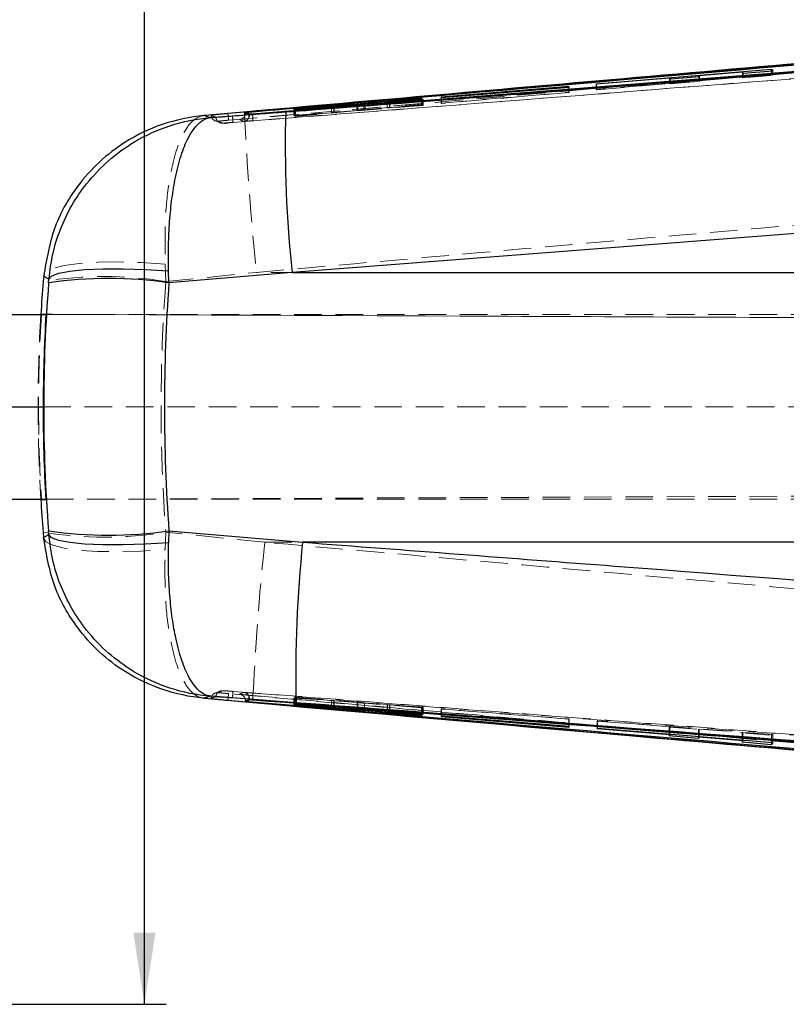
# Model space of a CAD drawing. Header units: millimetres. Extents: x 33 to 407, y 8 to 289.
# Tile 3 of 24: x 127 to 163, y 26 to 71. Entities that reach past the tile are written whole.
import ezdxf

# ---------------------------------------------------------------- set-up
doc = ezdxf.new("R2010")
doc.units = ezdxf.units.MM
doc.linetypes.add('HIDDEN', pattern=[1.905, 1.27, -0.635])
doc.layers.add('FORMATO', color=179, linetype='Continuous')
doc.styles.add('SLDTEXTSTYLE0', font='TXT', dxfattribs={"width": 0.75})
doc.dimstyles.new('SLDDIMSTYLE5', dxfattribs={"dimtxt": 3.5, "dimasz": 3.302, "dimexe": 0, "dimexo": 0.0625, "dimgap": 0.875, "dimtad": 1, "dimdec": 1, "dimrnd": 1e-09, "dimzin": 12, "dimdsep": 46, "dimtxsty": 'SLDTEXTSTYLE0', "dimsah": 1, "dimcen": 0.09, "dimadec": 0, "dimazin": 3, "dimtfac": 1, "dimtofl": 0, "dimtmove": 0, "dimatfit": 3, "dimfxl": 0, "dimfrac": 2, "dimtolj": 1, "dimtzin": 12, "dimarcsym": 0})

# ---------------------------------------------------------------- blocks, each defined once
blk = doc.blocks.new('_D_9')
at = {"layer": 'FORMATO'}
for p, q in [((133.032, 81.092), (133.032, 94.429)), ((100.965, 81.092), (134.032, 81.092)), ((133.032, 26.093), (133.032, 81.092)), ((100.965, 26.093), (134.032, 26.093))]:
    blk.add_line(p, q, dxfattribs=at)
for points in [[(133.032, 81.092), (132.524, 77.79), (133.54, 77.79)], [(133.032, 26.093), (133.54, 29.395), (132.524, 29.395)]]:
    blk.add_solid(points, dxfattribs=at)
at = {"layer": 'FORMATO', "insert": (128.52, 89.257), "char_height": 3.5, "attachment_point": 1, "rotation": 90, "style": 'SLDTEXTSTYLE0'}
blk.add_mtext('55', dxfattribs=at)

msp = doc.modelspace()

# ---------------------------------------------------------------- linework, layer by layer
at = {"color": 7, "linetype": 'Continuous', "lineweight": 25}
for p, q in [((180.1551, 70.8502), (136.8765, 67.0916)), ((180.1551, 70.8414), (136.8765, 67.0902)), ((186.2662, 70.8545), (138.0082, 67.0688)), ((153.8215, 68.4663), (161.8912, 69.143)), ((160.5485, 68.998), (158.5392, 68.8309)), ((160.5861, 68.9326), (160.5485, 68.998)), ((161.9461, 69.0437), (160.5861, 68.9326)), ((161.8912, 69.143), (161.9461, 69.0437)), ((161.8912, 69.0392), (161.8912, 69.143)), ((153.8389, 68.4403), (153.8215, 68.4663)), ((157.1963, 68.7193), (153.8389, 68.4403)), ((157.2272, 68.6697), (157.1963, 68.7193)), ((158.5702, 68.7795), (157.2272, 68.6697)), ((158.5392, 68.8309), (158.5702, 68.7795)), ((158.5392, 68.777), (158.5392, 68.8309)), ((152.5602, 68.3313), (146.692, 67.8444)), ((146.7087, 67.8259), (152.5769, 68.308)), ((152.5769, 68.308), (152.5602, 68.3313)), ((152.5602, 68.3066), (152.5602, 68.3313)), ((145.7828, 67.8018), (143.1308, 67.5521)), ((143.1841, 67.5339), (145.8552, 67.725)), ((144.2063, 67.6296), (144.2063, 67.607)), ((144.3136, 67.6411), (145.802, 67.7807)), ((145.8364, 67.7443), (144.318, 67.6355)), ((145.802, 67.7807), (145.7828, 67.8018)), ((145.7828, 67.7789), (145.7828, 67.8018)), ((145.8552, 67.725), (145.8364, 67.7443)), ((145.8364, 67.7236), (145.8364, 67.7443)), ((146.692, 67.8444), (146.7087, 67.8259)), ((137.6382, 67.1629), (135.7928, 66.9984)), ((136.0865, 66.9086), (139.5339, 67.1712)), ((137.8757, 67.0595), (137.6842, 67.1464)), ((137.6842, 67.1211), (137.6842, 67.1464)), ((137.8757, 67.0367), (137.6842, 67.121)), ((137.8007, 67.1579), (137.8206, 67.1597)), ((142.8028, 67.5249), (139.9123, 67.3077)), ((139.9123, 67.3077), (139.9319, 67.2928)), ((139.9319, 67.2928), (141.6426, 67.4209)), ((141.6476, 67.416), (139.9693, 67.2653)), ((139.9693, 67.2653), (139.9896, 67.251)), ((139.9896, 67.251), (142.8562, 67.5071)), ((141.7573, 67.4089), (141.7573, 67.4274)), ((138.0082, 67.0667), (138.0082, 67.0688)), ((138.0082, 67.0667), (138.0087, 67.0666)), ((188.2616, 63.5289), (139.8332, 59.783)), ((134.1632, 59.2956), (134.1476, 59.8577)), ((128.3971, 59.6167), (128.3755, 59.3625)), ((128.6258, 59.2956), (128.64, 59.4729)), ((139.8332, 59.783), (134.1632, 59.2956)), ((139.8332, 59.783), (191.6496, 59.783)), ((126.4937, 57.8427), (128.4965, 57.8427)), ((128.291, 57.8542), (128.5021, 57.8542)), ((128.291, 57.8542), (128.5021, 57.8533)), ((126.4937, 53.5927), (128.3734, 53.5927)), ((126.4937, 49.3427), (128.4942, 49.3427)), ((128.2924, 49.3311), (128.4959, 49.332)), ((128.2924, 49.3311), (128.496, 49.3311)), ((128.3723, 47.8218), (128.3938, 47.5673)), ((128.6367, 47.7133), (128.6226, 47.8898)), ((134.1603, 47.8898), (134.1448, 47.3304)), ((134.1603, 47.8898), (140.3129, 47.3628)), ((191.6496, 47.3628), (140.3129, 47.3628)), ((135.7903, 40.1816), (138.0216, 39.9828)), ((140.0155, 39.9744), (136.0858, 40.2727)), ((136.8359, 40.0919), (136.8762, 40.0883)), ((137.6842, 40.0591), (137.8757, 40.1448)), ((137.6842, 40.0337), (137.8757, 40.122)), ((137.6842, 40.0337), (137.6842, 40.0591)), ((137.8206, 40.0205), (137.8004, 40.0223)), ((138.0087, 40.115), (138.0082, 40.115)), ((138.0082, 40.1128), (138.0082, 40.115)), ((139.9327, 39.8888), (139.9127, 39.873)), ((141.6423, 39.7612), (139.9327, 39.8888)), ((139.989, 39.9307), (139.9696, 39.9167)), ((139.9696, 39.9167), (141.6488, 39.766)), ((142.8254, 39.6776), (139.989, 39.9307)), ((139.9127, 39.873), (142.8338, 39.6544)), ((141.7578, 39.7547), (141.7578, 39.7728)), ((145.8549, 39.4584), (143.1533, 39.6508)), ((143.1618, 39.6272), (145.7835, 39.3802)), ((144.2062, 39.5758), (144.2062, 39.5524)), ((145.8021, 39.4012), (144.3122, 39.5409)), ((144.319, 39.5465), (145.8359, 39.4383)), ((145.8359, 39.4597), (145.8359, 39.4383)), ((145.8359, 39.4383), (145.8549, 39.4584)), ((145.7835, 39.403), (145.7835, 39.3802)), ((145.7835, 39.3802), (145.8021, 39.4012)), ((146.7086, 39.3569), (146.6921, 39.3381)), ((146.6921, 39.3381), (152.5603, 38.8523)), ((152.5768, 38.8761), (146.7086, 39.3569)), ((152.5603, 38.8774), (152.5603, 38.8523)), ((152.5603, 38.8523), (152.5768, 38.8761)), ((153.8591, 38.7737), (153.8765, 38.7991)), ((157.2165, 38.4984), (153.8591, 38.7737)), ((153.8765, 38.7991), (161.9461, 38.1431)), ((157.2165, 38.5276), (157.2165, 38.4984)), ((157.1855, 38.4473), (157.2165, 38.4984)), ((158.5285, 38.3353), (157.1855, 38.4473)), ((158.5285, 38.4209), (158.5285, 38.3353)), ((158.5594, 38.3882), (158.5285, 38.3353)), ((158.5594, 38.4184), (158.5594, 38.3882)), ((160.5687, 38.2233), (158.5594, 38.3882)), ((160.5311, 38.1556), (160.5687, 38.2233)), ((161.8912, 38.0418), (160.5311, 38.1556)), ((160.5687, 38.2551), (160.5687, 38.2233)), ((161.8912, 38.1476), (161.8912, 38.0418)), ((161.9461, 38.1431), (161.8912, 38.0418))]:
    msp.add_line(p, q, dxfattribs=at)
at = {"color": 7, "linetype": 'HIDDEN', "lineweight": 18}
for p, q in [((136.906, 66.7869), (180.1837, 70.5382)), ((187.4605, 70.604), (137.1148, 66.6858)), ((175.7707, 70.4894), (146.8772, 67.9819)), ((161.8912, 68.8939), (153.8215, 68.1988)), ((160.5485, 68.766), (160.5485, 68.998)), ((160.5861, 68.7427), (160.5861, 68.9326)), ((161.8912, 68.8939), (161.8912, 69.0392)), ((161.9461, 68.8598), (161.8912, 68.8939)), ((161.9461, 68.8598), (161.9461, 69.0437)), ((153.8215, 68.1988), (153.8215, 68.4663)), ((153.8389, 68.188), (157.1963, 68.4772)), ((153.8389, 68.188), (153.8389, 68.4403)), ((157.1963, 68.4772), (157.1963, 68.7193)), ((157.1963, 68.4772), (157.2272, 68.4581)), ((157.2272, 68.4581), (157.2272, 68.6697)), ((157.2272, 68.4581), (158.5702, 68.5737)), ((158.5392, 68.5929), (158.5392, 68.777)), ((158.5392, 68.5929), (160.5485, 68.766)), ((158.5702, 68.5737), (158.5392, 68.5929)), ((158.5702, 68.5737), (158.5702, 68.7795)), ((160.5485, 68.766), (160.5861, 68.7427)), ((160.5861, 68.7427), (161.9461, 68.8598)), ((146.692, 67.5712), (152.5602, 68.0766)), ((152.5769, 68.0663), (146.7087, 67.5609)), ((152.5602, 68.0766), (152.5602, 68.3066)), ((152.5602, 68.0766), (152.5769, 68.0663)), ((152.5769, 68.0663), (152.5769, 68.308)), ((153.8215, 68.1988), (153.8389, 68.188)), ((143.1308, 67.2665), (143.1308, 67.5299)), ((143.1841, 67.2553), (143.1841, 67.5339)), ((144.2063, 67.607), (144.2063, 67.3515)), ((144.2096, 67.3518), (144.2096, 67.6302)), ((144.3136, 67.3624), (144.3136, 67.6411)), ((144.318, 67.3588), (144.318, 67.6355)), ((145.7828, 67.5124), (145.7828, 67.7789)), ((145.802, 67.5006), (145.802, 67.7807)), ((145.8364, 67.4795), (145.8364, 67.7236)), ((145.8552, 67.468), (145.8552, 67.725)), ((146.692, 67.5712), (146.692, 67.8444)), ((146.7087, 67.5609), (146.692, 67.5712)), ((146.7087, 67.5609), (146.7087, 67.8259)), ((139.9123, 67.0084), (139.9123, 67.3077)), ((139.9123, 67.0084), (142.8028, 67.2383)), ((139.9319, 66.9963), (139.9319, 67.2928)), ((141.6426, 67.1325), (139.9319, 66.9963)), ((139.9693, 66.9734), (139.9693, 67.2653)), ((139.9693, 66.9734), (141.6476, 67.129)), ((139.9896, 66.9609), (139.9896, 67.251)), ((142.8562, 67.227), (139.9896, 66.9609)), ((141.6426, 67.1325), (141.6426, 67.4209)), ((141.6476, 67.129), (141.6476, 67.3991)), ((141.7492, 67.1391), (141.7492, 67.4082)), ((141.7492, 67.1391), (141.7542, 67.1401)), ((141.7573, 67.1401), (141.7573, 67.4089)), ((142.8028, 67.2383), (142.8028, 67.5023)), ((142.8562, 67.227), (142.8562, 67.5071)), ((143.1308, 67.2665), (145.7828, 67.5124)), ((145.8552, 67.468), (143.1841, 67.2553)), ((145.802, 67.5006), (144.3136, 67.3624)), ((144.318, 67.3588), (145.8364, 67.4795)), ((145.7828, 67.5124), (145.802, 67.5006)), ((145.8364, 67.4795), (145.8552, 67.468)), ((136.2746, 66.7744), (136.5184, 66.675)), ((136.646, 66.6531), (136.4282, 66.7403)), ((137.5949, 66.7332), (137.624, 66.7343)), ((139.9319, 66.9963), (139.9123, 67.0084)), ((139.9896, 66.9609), (139.9693, 66.9734)), ((134.0181, 59.3625), (133.9879, 60.166)), ((134.0181, 59.3625), (138.1847, 59.783)), ((176.3218, 59.783), (138.1847, 59.783)), ((128.4965, 57.8427), (196.5381, 57.8427)), ((205.0027, 57.5204), (128.5021, 57.8542)), ((128.5021, 57.8533), (217.855, 57.4634)), ((128.3734, 53.5927), (172.8883, 53.5927)), ((128.4959, 49.332), (218.0328, 49.7227)), ((128.496, 49.3311), (205.6363, 49.6678)), ((128.4942, 49.3427), (196.5381, 49.3427)), ((133.9848, 47.0175), (134.0152, 47.8218)), ((138.5671, 47.3628), (134.0152, 47.8218)), ((138.5671, 47.3628), (176.3218, 47.3628)), ((136.5161, 40.5042), (136.2729, 40.4051)), ((136.4282, 40.4396), (136.6459, 40.5282)), ((139.9127, 40.1911), (139.9327, 40.2033)), ((142.8338, 39.9809), (139.9127, 40.1911)), ((139.9127, 40.1911), (139.9127, 39.873)), ((139.9327, 40.2033), (141.6423, 40.08)), ((139.9327, 40.2033), (139.9327, 39.8888)), ((139.9696, 40.2255), (139.989, 40.2372)), ((141.6488, 40.0833), (139.9696, 40.2255)), ((139.9696, 40.2255), (139.9696, 39.9167)), ((139.989, 40.2372), (139.989, 39.9307)), ((139.989, 40.2372), (142.8254, 39.9967)), ((141.6423, 40.08), (141.6423, 39.7612)), ((141.6488, 40.0833), (141.6488, 39.7826)), ((141.7479, 40.073), (141.7479, 39.7544)), ((141.7578, 39.7728), (141.7578, 40.0731)), ((142.8254, 39.9967), (142.8254, 39.6776)), ((142.8338, 39.9809), (142.8338, 39.6768)), ((143.1533, 39.971), (145.8549, 39.7763)), ((143.1533, 39.971), (143.1533, 39.6508)), ((145.7835, 39.7332), (143.1618, 39.9552)), ((143.1618, 39.9552), (143.1618, 39.6502)), ((144.2062, 39.8806), (144.2062, 39.5758)), ((144.2106, 39.881), (144.2101, 39.8806)), ((144.2106, 39.881), (144.2106, 39.5755)), ((144.3122, 39.8707), (145.8021, 39.7444)), ((144.3122, 39.8707), (144.3122, 39.5409)), ((145.8359, 39.7648), (144.319, 39.874)), ((144.319, 39.874), (144.319, 39.5678)), ((145.8021, 39.7444), (145.7835, 39.7332)), ((145.7835, 39.7332), (145.7835, 39.403)), ((145.8021, 39.7444), (145.8021, 39.4012)), ((145.8549, 39.7763), (145.8359, 39.7648)), ((145.8359, 39.7648), (145.8359, 39.4597)), ((145.8549, 39.7763), (145.8549, 39.4584)), ((146.6921, 39.6806), (146.7086, 39.6906)), ((152.5603, 39.2211), (146.6921, 39.6806)), ((146.6921, 39.6806), (146.6921, 39.3381)), ((146.7086, 39.6906), (146.7086, 39.3569)), ((146.7086, 39.6906), (152.5768, 39.2311)), ((152.5768, 39.2311), (152.5603, 39.2211)), ((152.5603, 39.2211), (152.5603, 38.8774)), ((152.5768, 39.2311), (152.5768, 38.8761)), ((153.8765, 39.1423), (153.8591, 39.1319)), ((153.8591, 39.1319), (157.2165, 38.8689)), ((153.8591, 39.1319), (153.8591, 38.7737)), ((153.8765, 39.1423), (153.8765, 38.7991)), ((161.9461, 38.5103), (153.8765, 39.1423)), ((157.2165, 38.8689), (157.1855, 38.8504)), ((157.1855, 38.8504), (158.5285, 38.7452)), ((157.1855, 38.8504), (157.1855, 38.4473)), ((157.2165, 38.8689), (157.2165, 38.5276)), ((158.5285, 38.7452), (158.5594, 38.7637)), ((158.5285, 38.7452), (158.5285, 38.4209)), ((158.5594, 38.7637), (160.5687, 38.6064)), ((158.5594, 38.7637), (158.5594, 38.4184)), ((160.5687, 38.6064), (160.5311, 38.5838)), ((160.5311, 38.5838), (161.8912, 38.4773)), ((160.5311, 38.5838), (160.5311, 38.1556)), ((160.5687, 38.6064), (160.5687, 38.2551)), ((161.8912, 38.4773), (161.9461, 38.5103)), ((161.8912, 38.4773), (161.8912, 38.1476)), ((161.9461, 38.5103), (161.9461, 38.1431))]:
    msp.add_line(p, q, dxfattribs=at)
at = {"color": 8, "linetype": 'Continuous', "lineweight": 25}
for p, q in [((143.1308, 67.5299), (143.1308, 67.5521)), ((141.6476, 67.3991), (141.6476, 67.416)), ((141.7492, 67.4082), (141.7492, 67.4262)), ((142.8028, 67.5023), (142.8028, 67.5249)), ((141.6488, 39.7826), (141.6488, 39.766)), ((142.8338, 39.6768), (142.8338, 39.6544)), ((143.1618, 39.6502), (143.1618, 39.6272)), ((144.2106, 39.5755), (144.2106, 39.553)), ((144.319, 39.5678), (144.319, 39.5465))]:
    msp.add_line(p, q, dxfattribs=at)
at = {"color": 7, "linetype": 'Continuous', "lineweight": 25, "flags": 128}
for points in [[(136.8762, 67.0916), (136.8567, 67.0898), (136.8372, 67.0881)], [(128.64, 59.4729), (128.7677, 59.6199), (129.0934, 59.7449), (129.6057, 59.8435), (130.2866, 59.9122), (131.1121, 59.9487), (132.0533, 59.9516), (133.0771, 59.9209), (134.1476, 59.8577)], [(134.1448, 47.3304), (133.0741, 47.2676), (132.0501, 47.2371), (131.1088, 47.2401), (130.2831, 47.2764), (129.6022, 47.3448), (129.0899, 47.4429), (128.7643, 47.5672), (128.6367, 47.7133)]]:
    msp.add_lwpolyline(points, dxfattribs=at)
at = {"color": 7, "linetype": 'HIDDEN', "lineweight": 18, "flags": 128}
for points in [[(137.9479, 67.0518), (137.9424, 67.0505), (137.9075, 67.0425), (137.8844, 67.0378), (137.8757, 67.0367), (137.8757, 67.0367), (137.8757, 67.0367)], [(133.9879, 60.166), (132.8902, 60.2342), (131.8393, 60.2615), (130.874, 60.247), (130.0298, 60.1911), (129.3379, 60.096), (128.8237, 59.9652), (128.5062, 59.8034), (128.3971, 59.6167)], [(128.3938, 47.5673), (128.5028, 47.381), (128.8202, 47.2195), (129.3343, 47.0888), (130.0263, 46.9937), (130.8705, 46.9377), (131.836, 46.9229), (132.887, 46.9498), (133.9848, 47.0175)]]:
    msp.add_lwpolyline(points, dxfattribs=at)
at = {"color": 8, "linetype": 'Continuous', "lineweight": 25, "flags": 128}
msp.add_lwpolyline([(137.952, 40.1288), (137.9852, 40.1209), (138.0082, 40.1151), (138.0087, 40.115), (138.0087, 40.115)], dxfattribs=at)
at = {"color": 7, "linetype": 'HIDDEN', "lineweight": 18}
for centre, radius, start, end in [((272.2352, 73.4195), 134.7424, 182.661403, 185.808527), ((136.7246, 67.4738), 0.831, 257.18949, 285.56486), ((137.5712, 67.0368), 0.3045, 274.46335, 359.99114), ((131.1968, 42.1485), 17.4437, 80.69226, 99.30774), ((131.1938, 65.15), 17.5564, 260.75213, 279.24787), ((261.3436, 34.5773), 123.4404, 174.054841, 177.490179), ((136.6192, 40.2571), 0.2724, 85.46787, 107.08236), ((137.5712, 40.1447), 0.3045, 0.00594, 85.55443)]:
    msp.add_arc(centre, radius, start, end, dxfattribs=at)
at = {"color": 7, "linetype": 'Continuous', "lineweight": 25}
for centre, radius, start, end in [((193.0256, 65.6383), 53.5137, 178.35849, 186.2817), ((131.3945, 40.9444), 18.5589, 81.42021, 98.57979), ((131.3915, 66.3679), 18.6844, 261.47792, 278.52208), ((198.0573, 41.3389), 58.0578, 174.044486, 181.346723)]:
    msp.add_arc(centre, radius, start, end, dxfattribs=at)
at = {"color": 7, "linetype": 'HIDDEN', "lineweight": 18}
for centre, major_axis, ratio, start_param, end_param in [((141.4764, 67.1162), (0.2811, 0.0242), 0.0088619, 5.366153, 6.0388767), ((144.4874, 67.3753), (0.2815, 0.0242), 0.0088619, 2.235474, 2.9782987), ((200.2061, 53.5729), (0, 71.253), 0.9319974, 1.4894523, 1.6515985), ((200.2061, 53.5729), (72.0689, 0), 0.9886786, 3.0816323, 3.2009964), ((199.4174, 53.5729), (71.2552, 0), 0.9999697, 3.0814699, 3.1413149), ((199.4174, 53.5729), (51.2735, -49.5245), 0.9991146, 3.9098061, 3.9696502), ((141.4769, 40.0949), (0.2811, -0.022), 0.0085286, 5.3422612, 6.014985), ((144.4872, 39.8589), (0.2815, -0.022), 0.0085286, 2.2115822, 2.9544069)]:
    msp.add_ellipse(centre, major_axis=major_axis, ratio=ratio, start_param=start_param, end_param=end_param, dxfattribs=at)
at = {"color": 7, "linetype": 'Continuous', "lineweight": 25}
for centre, major_axis, ratio, start_param, end_param in [((200.2061, 53.5729), (72.0689, 0), 0.9886786, 3.0602486, 3.0816323), ((198.8589, 53.5729), (0, 71.253), 0.9888812, 1.4903941, 1.6506405), ((198.8589, 53.5729), (0, 71.253), 0.9109137, 1.4903941, 1.6506405), ((199.6128, 53.5729), (0, 71.253), 0.9998094, 1.5106736, 1.5705185), ((199.6128, 53.5729), (44.796, 55.4431), 0.9990947, 2.2496541, 2.3094982), ((200.2061, 53.5729), (72.0689, 0), 0.9886786, 3.2009964, 3.2223948)]:
    msp.add_ellipse(centre, major_axis=major_axis, ratio=ratio, start_param=start_param, end_param=end_param, dxfattribs=at)
for points, knots in [([(137.084, 66.9858), (137.2864, 67.0013), (138.2981, 67.0785), (142.5473, 67.4037), (159.1277, 68.6788), (174.8972, 69.9142), (187.4296, 70.896)], [0, 0, 0, 0, 0.0120563, 0.0602812, 0.2531807, 1, 1, 1, 1]), ([(137.8206, 67.1597), (137.9385, 67.17), (138.8652, 67.2509), (143.0276, 67.6137), (156.8884, 68.8145), (169.9419, 69.9268), (179.7592, 70.7634)], [0, 0, 0, 0, 0.0084307, 0.0663, 0.2977776, 1, 1, 1, 1]), ([(186.2673, 70.8454), (186.2665, 70.8453), (178.2154, 70.2113), (162.1299, 68.9407), (146.0436, 67.691), (138.0082, 67.0667)], [0, 0, 0, 0, 0.0000505, 0.5005081, 1, 1, 1, 1]), ([(139.5339, 67.1712), (140.3544, 67.2339), (156.4907, 68.4656), (172.6269, 69.7206), (187.9425, 70.9118)], [0, 0, 0, 0, 0.0508466, 1, 1, 1, 1]), ([(175.7734, 70.4872), (169.0683, 69.91), (156.3555, 68.8156), (143.6448, 67.6933), (137.6382, 67.1629)], [0, 0, 0, 0, 0.5274351, 1, 1, 1, 1]), ([(143.1308, 67.5521), (143.104, 67.5497), (143.0504, 67.5448), (142.9555, 67.5368), (142.8695, 67.5299), (142.8228, 67.5264), (142.8028, 67.5249)], [0, 0, 0, 0, 0.2663701, 0.5327089, 0.7997976, 1, 1, 1, 1]), ([(142.8562, 67.5071), (142.8828, 67.5095), (142.936, 67.5142), (143.0305, 67.5221), (143.1167, 67.5289), (143.1638, 67.5324), (143.1841, 67.5339)], [0, 0, 0, 0, 0.2655654, 0.5310975, 0.797388, 1, 1, 1, 1]), ([(144.318, 67.6355), (144.2948, 67.6339), (144.2478, 67.6306), (144.2099, 67.6287), (144.2039, 67.6291), (144.2089, 67.6301), (144.2096, 67.6302)], [0, 0, 0, 0, 0.3123958, 0.6308666, 0.9439157, 1, 1, 1, 1]), ([(144.2096, 67.6302), (144.2178, 67.6313), (144.2341, 67.6335), (144.2793, 67.6379), (144.3086, 67.6407), (144.3136, 67.6411)], [0, 0, 0, 0, 0.453214, 0.9063848, 1, 1, 1, 1]), ([(136.8372, 67.0881), (136.7494, 67.0802), (136.5738, 67.0643), (136.3466, 67.0428), (136.181, 67.0263), (136.1052, 67.0178), (136.1001, 67.0162), (136.0983, 67.0157)], [0, 0, 0, 0, 0.221585, 0.4431564, 0.6645559, 0.8856478, 1, 1, 1, 1]), ([(137.6811, 67.1084), (137.6816, 67.085), (137.6822, 67.0576), (137.6703, 67.0338), (137.6686, 67.0305)], [0, 0, 0, 0, 0.8577158, 1, 1, 1, 1]), ([(137.6842, 67.1464), (137.6858, 67.1467), (137.6888, 67.1473), (137.7127, 67.1498), (137.7478, 67.1532), (137.7798, 67.1561), (137.7978, 67.1577), (137.8007, 67.1579)], [0, 0, 0, 0, 0.2392487, 0.4785113, 0.7173859, 0.9555445, 1, 1, 1, 1]), ([(141.6426, 67.4209), (141.6662, 67.4226), (141.7134, 67.426), (141.7523, 67.4281), (141.7612, 67.4279), (141.7522, 67.4266), (141.7492, 67.4262)], [0, 0, 0, 0, 0.2858586, 0.5717797, 0.8564446, 1, 1, 1, 1]), ([(141.7492, 67.4262), (141.7388, 67.425), (141.7181, 67.4226), (141.671, 67.4182), (141.6476, 67.416)], [0, 0, 0, 0, 0.5009152, 1, 1, 1, 1]), ([(135.7928, 66.9984), (135.7869, 66.9979), (135.1258, 66.9399), (133.8529, 66.6687), (132.2317, 65.8938), (130.9324, 64.8957), (129.7913, 63.621), (128.7827, 61.8698), (128.5293, 60.3894), (128.3971, 59.6167)], [0, 0, 0, 0, 0.0016053, 0.1784082, 0.3460595, 0.4791538, 0.6122174, 0.7976051, 1, 1, 1, 1]), ([(128.64, 59.4729), (128.6895, 59.8658), (128.7885, 60.6516), (129.1518, 61.7949), (129.6717, 62.8796), (130.3999, 63.9546), (131.3538, 64.9536), (132.633, 65.8901), (134.213, 66.6107), (135.4434, 66.8579), (136.0806, 66.9081), (136.0865, 66.9086)], [0, 0, 0, 0, 0.1016326, 0.2032723, 0.3078953, 0.4125304, 0.540403, 0.6683005, 0.8292114, 0.9984094, 1, 1, 1, 1]), ([(134.1476, 59.8577), (134.1425, 60.2467), (134.1324, 61.0249), (134.1862, 62.1465), (134.292, 63.2024), (134.4635, 64.2385), (134.7095, 65.188), (135.0604, 66.0596), (135.5166, 66.7017), (135.8882, 66.8889), (136.0847, 66.9084), (136.0865, 66.9086)], [0, 0, 0, 0, 0.1016327, 0.2032725, 0.3078958, 0.412531, 0.540404, 0.6683018, 0.8292125, 0.9984093, 1, 1, 1, 1]), ([(135.7928, 66.9984), (135.8431, 66.9819), (135.9441, 66.9488), (136.0389, 66.922), (136.0865, 66.9086)], [0, 0, 0, 0, 0.4975315, 1, 1, 1, 1]), ([(136.0983, 67.0157), (136.1012, 67.0145), (136.1176, 67.0076), (136.1923, 66.977), (136.2623, 66.9524), (136.3191, 66.9324)], [0, 0, 0, 0, 0.0389186, 0.2186605, 1, 1, 1, 1]), ([(136.3191, 66.9324), (136.3295, 66.9326), (136.3502, 66.933), (136.49, 66.9422), (136.6926, 66.9565), (136.9038, 66.9721), (137.0377, 66.9823), (137.0838, 66.9858)], [0, 0, 0, 0, 0.2209595, 0.4418762, 0.6627841, 0.883901, 1, 1, 1, 1]), ([(138.0082, 67.0688), (137.9932, 67.0676), (137.9628, 67.0653), (137.9227, 67.0624), (137.8926, 67.0603), (137.878, 67.0595), (137.8763, 67.0595), (137.8757, 67.0595)], [0, 0, 0, 0, 0.21774463, 0.43890487, 0.6604226, 0.88257592, 1, 1, 1, 1]), ([(128.64, 59.4729), (128.5993, 59.4935), (128.5177, 59.5346), (128.4373, 59.5893), (128.3971, 59.6167)], [0, 0, 0, 0, 0.4996449, 1, 1, 1, 1]), ([(128.3938, 47.5673), (128.434, 47.5952), (128.5143, 47.6509), (128.5959, 47.6925), (128.6367, 47.7133)], [0, 0, 0, 0, 0.5003392, 1, 1, 1, 1]), ([(136.0858, 40.2727), (136.0799, 40.2732), (135.4426, 40.3233), (134.2122, 40.5702), (132.6321, 41.2904), (131.3526, 42.2265), (130.3985, 43.2252), (129.6699, 44.3), (129.1492, 45.3857), (128.7851, 46.5312), (128.6862, 47.3193), (128.6367, 47.7133)], [0, 0, 0, 0, 0.0015896, 0.1706831, 0.3314954, 0.4593199, 0.5871197, 0.6916958, 0.7962601, 0.8981336, 1, 1, 1, 1]), ([(135.7903, 40.1816), (135.7844, 40.1821), (135.122, 40.2401), (133.8467, 40.512), (132.2239, 41.2889), (130.9249, 42.2883), (129.7852, 43.5634), (128.7781, 45.3146), (128.5256, 46.7948), (128.3938, 47.5673)], [0, 0, 0, 0, 0.0016046, 0.1786872, 0.3465683, 0.4795377, 0.6124766, 0.7977483, 1, 1, 1, 1]), ([(136.0858, 40.2727), (136.084, 40.2729), (135.8874, 40.2924), (135.5157, 40.4796), (135.0593, 41.1217), (134.708, 41.9933), (134.4618, 42.9428), (134.2899, 43.9789), (134.1837, 45.0357), (134.1295, 46.1596), (134.1397, 46.9402), (134.1448, 47.3304)], [0, 0, 0, 0, 0.0015897, 0.1706822, 0.3314941, 0.4593188, 0.587119, 0.6916953, 0.7962596, 0.8981334, 1, 1, 1, 1]), ([(140.3129, 47.3628), (145.1029, 46.9973), (161.3357, 45.7588), (177.5669, 44.4998), (189.0085, 43.6124)], [0, 0, 0, 0, 0.2950861, 1, 1, 1, 1]), ([(136.0858, 40.2727), (136.0379, 40.2591), (135.9426, 40.232), (135.8409, 40.1983), (135.7903, 40.1816)], [0, 0, 0, 0, 0.5024893, 1, 1, 1, 1]), ([(136.3191, 40.2489), (136.3159, 40.2478), (136.2996, 40.2422), (136.2271, 40.2167), (136.156, 40.1877), (136.0983, 40.1642)], [0, 0, 0, 0, 0.0449321, 0.2246607, 1, 1, 1, 1]), ([(136.0983, 40.1642), (136.1059, 40.1628), (136.121, 40.1599), (136.2534, 40.1462), (136.4504, 40.1271), (136.6582, 40.1078), (136.7908, 40.0959), (136.8359, 40.0919)], [0, 0, 0, 0, 0.2213693, 0.4426987, 0.6641104, 0.8858469, 1, 1, 1, 1]), ([(137.0838, 40.1957), (136.9954, 40.2024), (136.8188, 40.2157), (136.5867, 40.2324), (136.4145, 40.2442), (136.3319, 40.2491), (136.3224, 40.2489), (136.3191, 40.2489)], [0, 0, 0, 0, 0.2220814, 0.4438866, 0.6651389, 0.886167, 1, 1, 1, 1]), ([(136.8765, 40.0897), (144.0889, 39.4573), (158.5138, 38.1924), (172.9413, 36.9599), (180.1551, 36.3436)], [0, 0, 0, 0, 0.4999992, 1, 1, 1, 1]), ([(136.8765, 40.0883), (144.0889, 39.4541), (158.5136, 38.1859), (172.9413, 36.9517), (180.1551, 36.3345)], [0, 0, 0, 0, 0.4999991, 1, 1, 1, 1]), ([(187.4927, 36.2974), (187.2904, 36.3132), (186.2788, 36.3923), (182.0301, 36.7243), (165.4304, 38.02), (149.6386, 39.2321), (137.0841, 40.1957)], [0, 0, 0, 0, 0.0120414, 0.0602073, 0.2528705, 1, 1, 1, 1]), ([(137.8004, 40.0223), (137.7919, 40.023), (137.7682, 40.0251), (137.7332, 40.0284), (137.7024, 40.0314), (137.6865, 40.0332), (137.6849, 40.0336), (137.6842, 40.0337)], [0, 0, 0, 0, 0.13483146, 0.372353, 0.61017234, 0.84870368, 1, 1, 1, 1]), ([(179.7592, 36.4224), (179.7057, 36.4269), (178.8431, 36.5001), (174.7442, 36.8481), (160.8173, 38.032), (147.7011, 39.1661), (137.8206, 40.0205)], [0, 0, 0, 0, 0.0038299, 0.0617, 0.2931802, 1, 1, 1, 1]), ([(137.8757, 40.122), (137.8775, 40.122), (137.8812, 40.122), (137.9057, 40.1204), (137.9412, 40.1179), (137.9777, 40.1152), (138.0006, 40.1134), (138.0082, 40.1128)], [0, 0, 0, 0, 0.2227534, 0.4455118, 0.6679979, 0.8899015, 1, 1, 1, 1]), ([(138.0082, 40.115), (146.0436, 39.4926), (162.1297, 38.2466), (178.2157, 36.9861), (186.2665, 36.3518), (186.2673, 36.3517)], [0, 0, 0, 0, 0.49949396, 0.99994905, 1, 1, 1, 1]), ([(138.0082, 40.1128), (146.1, 39.4848), (162.1866, 38.2362), (178.272, 36.9711), (186.2662, 36.3424)], [0, 0, 0, 0, 0.5030115, 1, 1, 1, 1]), ([(138.0216, 39.9828), (143.7961, 39.4735), (156.3793, 38.3637), (168.9647, 37.282), (175.7746, 36.6966)], [0, 0, 0, 0, 0.4589035, 1, 1, 1, 1]), ([(188.6922, 36.2295), (177.2542, 37.1156), (161.0287, 38.3725), (144.803, 39.6094), (140.0155, 39.9744)], [0, 0, 0, 0, 0.7049427, 1, 1, 1, 1]), ([(141.7479, 39.7544), (141.7368, 39.7549), (141.7145, 39.756), (141.6664, 39.7595), (141.6423, 39.7612)], [0, 0, 0, 0, 0.5001967, 1, 1, 1, 1]), ([(141.6488, 39.766), (141.6718, 39.7638), (141.718, 39.7596), (141.7546, 39.7555), (141.7614, 39.754), (141.7513, 39.7543), (141.7479, 39.7544)], [0, 0, 0, 0, 0.2864507, 0.5729622, 0.8580808, 1, 1, 1, 1]), ([(143.1533, 39.6508), (143.1261, 39.6528), (143.0717, 39.6569), (142.9768, 39.6645), (142.8912, 39.6717), (142.8452, 39.6758), (142.8254, 39.6776)], [0, 0, 0, 0, 0.2658585, 0.5316683, 0.7985203, 1, 1, 1, 1]), ([(142.8338, 39.6544), (142.8608, 39.6524), (142.9148, 39.6483), (143.0094, 39.6406), (143.0953, 39.6333), (143.1417, 39.629), (143.1618, 39.6272)], [0, 0, 0, 0, 0.26508472, 0.53011734, 0.79621797, 1, 1, 1, 1]), ([(144.3122, 39.5409), (144.2893, 39.5431), (144.2436, 39.5475), (144.2081, 39.5516), (144.2038, 39.553), (144.2097, 39.553), (144.2106, 39.553)], [0, 0, 0, 0, 0.3150646, 0.6301939, 0.9437496, 1, 1, 1, 1]), ([(144.2106, 39.553), (144.2196, 39.5527), (144.2374, 39.552), (144.284, 39.549), (144.3138, 39.5468), (144.319, 39.5465)], [0, 0, 0, 0, 0.4525881, 0.90515, 1, 1, 1, 1])]:
    msp.add_open_spline(points, degree=3, knots=knots, dxfattribs=at)
at = {"color": 7, "linetype": 'HIDDEN', "lineweight": 18}
for points, knots in [([(179.9746, 70.4878), (172.9112, 69.8858), (158.8665, 68.6889), (144.824, 67.4674), (137.8438, 66.8602)], [0, 0, 0, 0, 0.5029265, 1, 1, 1, 1]), ([(138.0241, 66.7631), (146.0596, 67.3876), (162.3117, 68.6506), (178.5623, 69.9328), (186.7782, 70.581)], [0, 0, 0, 0, 0.49442686, 1, 1, 1, 1]), ([(136.9063, 66.7869), (136.9054, 66.7918), (136.9037, 66.8014), (136.8965, 66.8717), (136.8869, 66.9716), (136.8798, 67.0507), (136.8762, 67.0902)], [0, 0, 0, 0, 0.2499999, 0.4999994, 0.7500008, 1, 1, 1, 1]), ([(137.6842, 67.1211), (137.6858, 67.122), (137.6889, 67.1238), (137.7128, 67.1317), (137.7477, 67.1425), (137.7796, 67.1519), (137.7977, 67.1571), (137.8007, 67.1579)], [0, 0, 0, 0, 0.2356902, 0.4726795, 0.7115639, 0.9521143, 1, 1, 1, 1]), ([(137.8438, 66.8602), (137.8438, 66.8645), (137.8438, 66.873), (137.8387, 66.943), (137.8307, 67.0425), (137.8239, 67.1211), (137.8206, 67.1597)], [0, 0, 0, 0, 0.2519889, 0.5039784, 0.7559677, 1, 1, 1, 1]), ([(141.7561, 67.1405), (141.7501, 67.1403), (141.738, 67.1398), (141.6919, 67.1364), (141.6553, 67.1335), (141.6426, 67.1325)], [0, 0, 0, 0, 0.3956702, 0.7918786, 1, 1, 1, 1]), ([(142.8028, 67.2383), (142.83, 67.2405), (142.8843, 67.2448), (142.9795, 67.2529), (143.0651, 67.2605), (143.1112, 67.2647), (143.1308, 67.2665)], [0, 0, 0, 0, 0.2667464, 0.5334588, 0.8007592, 1, 1, 1, 1]), ([(143.1841, 67.2553), (143.157, 67.2531), (143.1026, 67.2487), (143.0076, 67.2406), (142.922, 67.2331), (142.876, 67.2288), (142.8562, 67.227)], [0, 0, 0, 0, 0.2659788, 0.5319283, 0.7984692, 1, 1, 1, 1]), ([(144.2103, 67.3515), (144.2096, 67.3513), (144.2079, 67.3507), (144.2399, 67.3528), (144.2834, 67.356), (144.313, 67.3584), (144.318, 67.3588)], [0, 0, 0, 0, 0.1982509, 0.561725, 0.9259956, 1, 1, 1, 1]), ([(135.7928, 66.9984), (135.791, 66.9983), (135.5925, 66.9856), (135.2198, 66.8026), (134.7717, 66.1428), (134.4359, 65.2395), (134.1658, 64.0504), (133.9658, 62.3788), (133.9803, 60.9249), (133.9879, 60.166)], [0, 0, 0, 0, 0.0016055, 0.1784028, 0.3460544, 0.4791463, 0.6122076, 0.7975951, 1, 1, 1, 1]), ([(136.0983, 67.0157), (136.0998, 67.0041), (136.1039, 66.9716), (136.121, 66.9201), (136.1523, 66.8649), (136.1944, 66.8175), (136.2454, 66.7796), (136.3031, 66.7533), (136.365, 66.7386), (136.4072, 66.7397), (136.4282, 66.7403)], [0, 0, 0, 0, 0.0737761, 0.2060952, 0.3384105, 0.4707289, 0.603048, 0.7353644, 0.8676873, 1, 1, 1, 1]), ([(136.3191, 66.9324), (136.3206, 66.9197), (136.3246, 66.8862), (136.3418, 66.8339), (136.3727, 66.779), (136.4143, 66.7317), (136.4647, 66.6938), (136.5218, 66.6672), (136.5832, 66.652), (136.6251, 66.6527), (136.646, 66.6531)], [0, 0, 0, 0, 0.08044996, 0.21181427, 0.34318074, 0.47454343, 0.6059098, 0.73727243, 0.86863481, 1, 1, 1, 1]), ([(136.4282, 66.7403), (136.4304, 66.7408), (136.4356, 66.7421), (136.4943, 66.7485), (136.6039, 66.7593), (136.7473, 66.7727), (136.8539, 66.7822), (136.906, 66.7869)], [0, 0, 0, 0, 0.14830788, 0.36279586, 0.57775691, 0.79353545, 1, 1, 1, 1]), ([(136.9476, 66.6733), (136.9173, 66.6711), (136.8365, 66.6651), (136.7362, 66.6581), (136.661, 66.6533), (136.6507, 66.6532), (136.646, 66.6531)], [0, 0, 0, 0, 0.1730121, 0.4625727, 0.7519513, 1, 1, 1, 1]), ([(137.1148, 66.6858), (137.078, 66.683), (137.0192, 66.6785), (136.9671, 66.6747), (136.9476, 66.6733)], [0, 0, 0, 0, 0.6251433, 1, 1, 1, 1]), ([(137.0838, 66.9858), (137.0869, 66.947), (137.0932, 66.8684), (137.1027, 66.7687), (137.1109, 66.6986), (137.1137, 66.6901), (137.1151, 66.6859)], [0, 0, 0, 0, 0.24432737, 0.49621746, 0.74810911, 1, 1, 1, 1]), ([(137.4062, 66.8177), (137.4438, 66.8246), (137.5168, 66.8379), (137.572, 66.8873), (137.5988, 66.9113)], [0, 0, 0, 0, 0.5154857, 1, 1, 1, 1]), ([(137.4697, 66.8253), (137.4553, 66.8239), (137.4135, 66.8196), (137.4091, 66.8184), (137.4062, 66.8177)], [0, 0, 0, 0, 0.34245711, 1, 1, 1, 1]), ([(137.4062, 66.8177), (137.4095, 66.8161), (137.4258, 66.8079), (137.4886, 66.7775), (137.5483, 66.7526), (137.5949, 66.7332)], [0, 0, 0, 0, 0.05188556, 0.2594278, 1, 1, 1, 1]), ([(137.5983, 66.9119), (137.5924, 66.905), (137.5732, 66.8824), (137.5338, 66.857), (137.4901, 66.8362), (137.4574, 66.8264), (137.4403, 66.8228), (137.433, 66.8215), (137.4289, 66.8208), (137.4286, 66.8208), (137.4377, 66.822), (137.4571, 66.8241), (137.4697, 66.8254)], [0, 0, 0, 0, 0.0711449, 0.2322605, 0.3619095, 0.4540924, 0.5014574, 0.5358612, 0.5779582, 0.6449612, 0.7703876, 1, 1, 1, 1]), ([(137.8438, 66.8602), (137.8125, 66.8575), (137.7316, 66.8504), (137.6106, 66.8392), (137.5121, 66.8299), (137.4799, 66.8264), (137.4697, 66.8253)], [0, 0, 0, 0, 0.20386114, 0.52754707, 0.85073283, 1, 1, 1, 1]), ([(137.6686, 67.0305), (137.6576, 67), (137.6416, 66.9556), (137.6087, 66.9224), (137.5983, 66.9119)], [0, 0, 0, 0, 0.6838467, 1, 1, 1, 1]), ([(137.624, 66.7343), (137.6242, 66.7343), (137.6333, 66.7346), (137.6954, 66.7388), (137.8037, 66.7465), (137.9233, 66.7554), (137.9983, 66.7611), (138.0241, 66.7631)], [0, 0, 0, 0, 0.0041015, 0.2792312, 0.5646583, 0.8504026, 1, 1, 1, 1]), ([(138.0087, 67.0666), (138.0116, 67.0271), (138.0174, 66.9481), (138.0233, 66.8481), (138.0261, 66.7778), (138.0248, 66.768), (138.0241, 66.7631)], [0, 0, 0, 0, 0.2499989, 0.4999994, 0.7499992, 1, 1, 1, 1]), ([(138.1847, 59.783), (144.1857, 60.3134), (156.8984, 61.4371), (169.6135, 62.533), (176.3265, 63.1116)], [0, 0, 0, 0, 0.4720474, 1, 1, 1, 1]), ([(176.3264, 44.0721), (169.5089, 44.6589), (156.9213, 45.7422), (144.3361, 46.8534), (138.5671, 47.3628)], [0, 0, 0, 0, 0.5416066, 1, 1, 1, 1]), ([(135.7903, 40.1816), (135.7885, 40.1817), (135.5894, 40.1943), (135.2161, 40.3776), (134.7698, 41.0368), (134.433, 41.937), (134.1631, 43.1267), (133.9624, 44.8048), (133.9771, 46.2587), (133.9848, 47.0175)], [0, 0, 0, 0, 0.0016048, 0.1786784, 0.3465569, 0.4772869, 0.6124731, 0.7977415, 1, 1, 1, 1]), ([(136.0983, 40.1642), (136.0998, 40.1759), (136.1039, 40.2083), (136.1209, 40.2599), (136.1522, 40.315), (136.1944, 40.3625), (136.2454, 40.4003), (136.303, 40.4266), (136.365, 40.4414), (136.4071, 40.4402), (136.4282, 40.4396)], [0, 0, 0, 0, 0.07379987, 0.20611637, 0.33842807, 0.47074264, 0.6030591, 0.73537167, 0.86768402, 1, 1, 1, 1]), ([(136.6459, 40.5282), (136.625, 40.5286), (136.5831, 40.5293), (136.5217, 40.5141), (136.4647, 40.4875), (136.4143, 40.4496), (136.3726, 40.4023), (136.3418, 40.3474), (136.3246, 40.2951), (136.3206, 40.2616), (136.3191, 40.2489)], [0, 0, 0, 0, 0.13134338, 0.26268154, 0.39402151, 0.52536449, 0.65670893, 0.78805169, 0.91939372, 1, 1, 1, 1]), ([(136.9062, 40.393), (136.862, 40.3969), (136.7637, 40.4057), (136.6241, 40.4187), (136.5089, 40.4299), (136.4387, 40.4374), (136.4315, 40.4389), (136.4282, 40.4396)], [0, 0, 0, 0, 0.1751747, 0.3895117, 0.6033612, 0.8168772, 1, 1, 1, 1]), ([(136.7133, 40.5246), (136.6944, 40.5259), (136.6645, 40.528), (136.6471, 40.5285), (136.6407, 40.5287)], [0, 0, 0, 0, 0.63252462, 1, 1, 1, 1]), ([(136.6459, 40.5282), (136.6485, 40.5283), (136.6541, 40.5284), (136.6923, 40.526), (136.7133, 40.5247)], [0, 0, 0, 0, 0.4469762, 1, 1, 1, 1]), ([(136.7133, 40.5247), (136.717, 40.5244), (136.7412, 40.523), (136.8324, 40.5166), (136.9681, 40.5068), (137.0686, 40.4991), (137.1148, 40.4956)], [0, 0, 0, 0, 0.0581583, 0.388106, 0.7184383, 1, 1, 1, 1]), ([(136.8764, 40.0897), (136.8799, 40.1292), (136.887, 40.2083), (136.8966, 40.3082), (136.9039, 40.3784), (136.9056, 40.3881), (136.9064, 40.393)], [0, 0, 0, 0, 0.2499997, 0.4999999, 0.7499999, 1, 1, 1, 1]), ([(180.1836, 36.6468), (172.9699, 37.2631), (158.5428, 38.4957), (144.1183, 39.7605), (136.9062, 40.393)], [0, 0, 0, 0, 0.5000072, 1, 1, 1, 1]), ([(137.1151, 40.4956), (137.1137, 40.4914), (137.1109, 40.4829), (137.1027, 40.4128), (137.0932, 40.3131), (137.0869, 40.2345), (137.0838, 40.1957)], [0, 0, 0, 0, 0.2519002, 0.5037986, 0.7556975, 1, 1, 1, 1]), ([(137.1148, 40.4956), (145.5168, 39.8506), (162.3205, 38.5604), (179.1225, 37.2463), (187.5235, 36.5892)], [0, 0, 0, 0, 0.50000179, 1, 1, 1, 1]), ([(137.5948, 40.4484), (137.5915, 40.447), (137.5752, 40.4404), (137.5122, 40.4141), (137.4527, 40.3851), (137.4061, 40.3624)], [0, 0, 0, 0, 0.0518639, 0.2593194, 1, 1, 1, 1]), ([(137.5683, 40.2917), (137.551, 40.3066), (137.5049, 40.3463), (137.4441, 40.3562), (137.4061, 40.3624)], [0, 0, 0, 0, 0.3753858, 1, 1, 1, 1]), ([(137.4062, 40.3624), (137.4095, 40.3616), (137.4147, 40.3604), (137.457, 40.3561), (137.4724, 40.3545)], [0, 0, 0, 0, 0.6345469, 1, 1, 1, 1]), ([(137.4724, 40.3544), (137.4579, 40.356), (137.434, 40.3585), (137.426, 40.3597), (137.4343, 40.3584), (137.4444, 40.3566), (137.468, 40.351), (137.515, 40.3353), (137.5492, 40.3101), (137.5704, 40.2945)], [0, 0, 0, 0, 0.2914932, 0.48223609, 0.53471482, 0.57886558, 0.63507137, 0.77376537, 1, 1, 1, 1]), ([(137.4724, 40.3545), (137.4818, 40.3535), (137.5133, 40.3501), (137.6107, 40.3409), (137.7316, 40.3298), (137.8125, 40.3226), (137.8438, 40.3199)], [0, 0, 0, 0, 0.1386356, 0.4658661, 0.7936072, 1, 1, 1, 1]), ([(137.9222, 40.4263), (137.8833, 40.4292), (137.7968, 40.4356), (137.691, 40.4431), (137.6121, 40.4482), (137.6006, 40.4483), (137.5948, 40.4484)], [0, 0, 0, 0, 0.2145867, 0.4758785, 0.7370598, 1, 1, 1, 1]), ([(138.024, 40.4186), (137.9978, 40.4206), (137.9625, 40.4233), (137.9304, 40.4257), (137.9222, 40.4263)], [0, 0, 0, 0, 0.7445364, 1, 1, 1, 1]), ([(138.0087, 40.115), (138.0116, 40.1546), (138.0174, 40.2336), (138.0232, 40.3335), (138.026, 40.4039), (138.0247, 40.4137), (138.024, 40.4186)], [0, 0, 0, 0, 0.2500014, 0.4999995, 0.7499995, 1, 1, 1, 1]), ([(186.7781, 36.6162), (178.5622, 37.2616), (162.3115, 38.5381), (146.0595, 39.7964), (138.024, 40.4186)], [0, 0, 0, 0, 0.505571, 1, 1, 1, 1]), ([(137.6842, 40.0591), (137.6799, 40.0964), (137.6711, 40.1709), (137.6241, 40.2536), (137.5807, 40.2833), (137.5683, 40.2917)], [0, 0, 0, 0, 0.4168364, 0.8336741, 1, 1, 1, 1]), ([(137.8004, 40.0223), (137.7975, 40.0231), (137.7795, 40.0283), (137.7477, 40.0376), (137.7128, 40.0484), (137.6889, 40.0564), (137.6858, 40.0582), (137.6842, 40.0591)], [0, 0, 0, 0, 0.0466425, 0.2874921, 0.5266995, 0.7640011, 1, 1, 1, 1]), ([(137.8438, 40.3199), (137.8438, 40.3156), (137.8438, 40.3071), (137.8386, 40.2371), (137.8306, 40.1376), (137.8239, 40.0591), (137.8206, 40.0205)], [0, 0, 0, 0, 0.25201183, 0.50402423, 0.75603657, 1, 1, 1, 1]), ([(137.8438, 40.3199), (144.8239, 39.7134), (158.8664, 38.4934), (172.9111, 37.2987), (179.9746, 36.6978)], [0, 0, 0, 0, 0.4970736, 1, 1, 1, 1]), ([(137.8757, 40.1448), (137.8757, 40.1448), (137.8757, 40.1452), (137.882, 40.1443), (137.9058, 40.1395), (137.9312, 40.1338), (137.9488, 40.1296), (137.952, 40.1288)], [0, 0, 0, 0, 0.0004096, 0.3088505, 0.618442, 0.9296324, 1, 1, 1, 1]), ([(138.1012, 39.9797), (145.0375, 39.3656), (157.5929, 38.2539), (170.1515, 37.1789), (175.7721, 36.6977)], [0, 0, 0, 0, 0.5524545, 1, 1, 1, 1]), ([(141.7553, 40.0731), (141.756, 40.0731), (141.7607, 40.0731), (141.7382, 40.0754), (141.6973, 40.0792), (141.6612, 40.0823), (141.6488, 40.0833)], [0, 0, 0, 0, 0.0750308, 0.4412189, 0.8081904, 1, 1, 1, 1]), ([(142.8254, 39.9967), (142.8521, 39.9945), (142.9056, 39.99), (143.0006, 39.9825), (143.0866, 39.9759), (143.1334, 39.9725), (143.1533, 39.971)], [0, 0, 0, 0, 0.2669603, 0.5339046, 0.801171, 1, 1, 1, 1]), ([(143.1618, 39.9552), (143.135, 39.9574), (143.0815, 39.9619), (142.9867, 39.9694), (142.9007, 39.976), (142.8539, 39.9794), (142.8338, 39.9809)], [0, 0, 0, 0, 0.266196, 0.5323631, 0.7988619, 1, 1, 1, 1]), ([(144.2097, 39.8802), (144.2177, 39.8793), (144.2338, 39.8776), (144.2785, 39.8736), (144.3074, 39.8711), (144.3122, 39.8707)], [0, 0, 0, 0, 0.4537935, 0.9089127, 1, 1, 1, 1])]:
    msp.add_open_spline(points, degree=3, knots=knots, dxfattribs=at)
at = {"color": 8, "linetype": 'Continuous', "lineweight": 25}
msp.add_open_spline([(138.0087, 67.0666), (138.0086, 67.0666), (138.0007, 67.0646), (137.9794, 67.0593), (137.9601, 67.0547), (137.9479, 67.0518)], degree=3, knots=[0, 0, 0, 0, 0.0076357, 0.3739102, 1, 1, 1, 1], dxfattribs=at)

# ---------------------------------------------------------------- dimensions: what is measured, and where the dimension line sits
at = {"layer": 'FORMATO'}
dim = msp.add_linear_dim(base=(133.0316, 81.0923), p1=(99.9649, 26.0931), p2=(99.9649, 81.0923), angle=90, dimstyle='SLDDIMSTYLE5', dxfattribs=at)
dim.commit()
dim.dimension.update_dxf_attribs({"geometry": '_D_9', "text_midpoint": (133.0316, 91.8427), "dimtype": 160})

doc.saveas('drawing.dxf')
